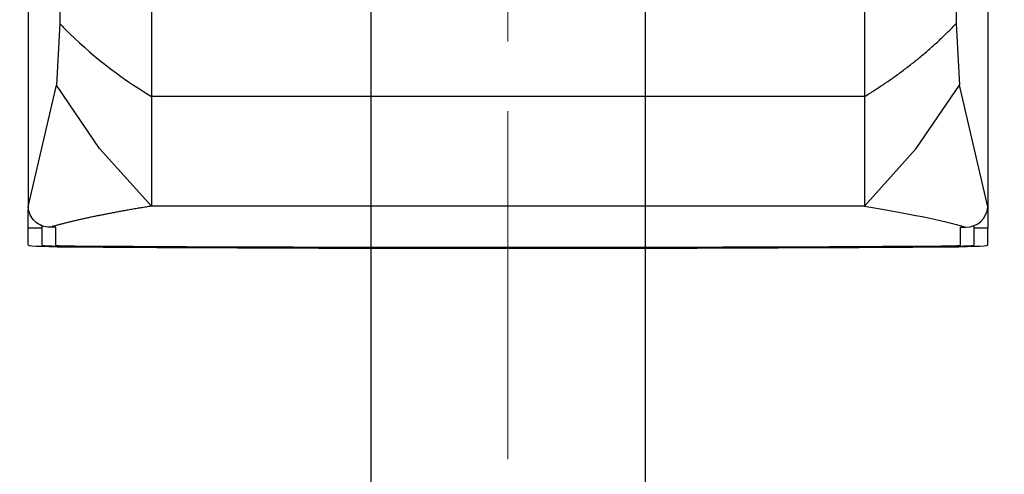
# Model space of a CAD drawing. Header units: millimetres. Extents: x 0 to 1262, y 0 to 420.
# Tile 71 of 99: x 1002 to 1038, y 141 to 157. Entities that reach past the tile are written whole.
import ezdxf

# ---------------------------------------------------------------- set-up
doc = ezdxf.new("R2010")
doc.units = ezdxf.units.MM
doc.header["$PDSIZE"] = -1
doc.linetypes.add('CENTERX2', pattern=[20.32, 12.7, -2.54, 2.54, -2.54])
doc.layers.add('SLD-0', color=7, linetype='Continuous')
doc.styles.add('SLDTEXTSTYLE0', font='TXT', dxfattribs={"width": 0.75})
doc.dimstyles.new('SLDDIMSTYLE3', dxfattribs={"dimtxt": 3.5, "dimasz": 3.2, "dimexe": 0, "dimexo": 0.0625, "dimgap": 0.875, "dimtad": 1, "dimdec": 1, "dimlfac": 3, "dimrnd": 1e-09, "dimzin": 4, "dimdsep": 46, "dimtxsty": 'SLDTEXTSTYLE0', "dimsah": 1, "dimcen": 0.09, "dimadec": 0, "dimazin": 1, "dimtfac": 1, "dimtdec": 1, "dimtofl": 0, "dimtmove": 0, "dimatfit": 3, "dimfxl": 1, "dimfrac": 2, "dimtolj": 1, "dimtzin": 12, "dimarcsym": 0})
doc.dimstyles.new('SLDDIMSTYLE8', dxfattribs={"dimtxt": 3.5, "dimasz": 3.2, "dimexe": 0, "dimexo": 0.0625, "dimgap": 0.875, "dimtad": 0, "dimtih": 1, "dimtoh": 1, "dimdec": 1, "dimlfac": 3, "dimrnd": 1e-09, "dimzin": 4, "dimdsep": 46, "dimtxsty": 'SLDTEXTSTYLE0', "dimblk1": 'NONE', "dimsah": 1, "dimcen": 0, "dimadec": 0, "dimazin": 1, "dimtfac": 1, "dimtdec": 1, "dimtmove": 0, "dimatfit": 3, "dimldrblk": 'NONE', "dimfxl": 1, "dimfrac": 2, "dimtolj": 1, "dimtzin": 12, "dimarcsym": 0})

# ---------------------------------------------------------------- blocks, each defined once
blk = doc.blocks.new('*D80')
at = {"layer": 'Defpoints', "color": 0, "transparency": 16777216}
for p in [(1014.59, 170.51), (1024.59, 170.51), (1024.59, 130.599)]:
    blk.add_point(p, dxfattribs=at)
at = {"layer": 'SLD-0', "color": 0, "lineweight": -2, "transparency": 16777216}
for p, q in [((1014.59, 170.448), (1014.59, 130.599)), ((1024.59, 170.448), (1024.59, 130.599)), ((1014.59, 130.599), (987.942, 130.599)), ((1021.39, 130.599), (1017.79, 130.599))]:
    blk.add_line(p, q, dxfattribs=at)
at = {"layer": 'SLD-0', "color": 0, "transparency": 16777216}
for points in [[(1017.79, 131.132), (1017.79, 130.066), (1014.59, 130.599)], [(1021.39, 131.132), (1021.39, 130.066), (1024.59, 130.599)]]:
    blk.add_solid(points, dxfattribs=at)
at = {"layer": 'SLD-0', "color": 0, "transparency": 16777216, "insert": (998.879, 134.974), "char_height": 3.5, "attachment_point": 2, "style": 'SLDTEXTSTYLE0'}
blk.add_mtext('\\A1;30.0 [1.18]', dxfattribs=at)
blk = doc.blocks.new('*D84')
at = {"layer": 'Defpoints', "color": 0, "transparency": 16777216}
for p in [(1018.227, 174.197), (1020.953, 171.745)]:
    blk.add_point(p, dxfattribs=at)
at = {"layer": 'SLD-0', "color": 0, "lineweight": -2, "transparency": 16777216}
for p, q in [((1018.227, 174.197), (1020.953, 171.745)), ((1036.628, 157.638), (1023.331, 169.604)), ((1039.828, 157.638), (1036.628, 157.638))]:
    blk.add_line(p, q, dxfattribs=at)
at = {"layer": 'SLD-0', "color": 0, "transparency": 16777216}
blk.add_solid([(1023.688, 170.001), (1022.974, 169.208), (1020.953, 171.745)], dxfattribs=at)
at = {"layer": 'SLD-0', "color": 0, "transparency": 16777216, "insert": (1040.703, 159.388), "char_height": 3.5, "attachment_point": 1, "style": 'SLDTEXTSTYLE0'}
blk.add_mtext('\\A1;3X∅11.0 [∅0.43]', dxfattribs=at)
blk = doc.blocks.new('_None')

msp = doc.modelspace()

# ---------------------------------------------------------------- linework, layer by layer
at = {"color": 7, "linetype": 'Continuous', "lineweight": 25}
for p, q in [((1002.089759, 340.627773), (1002.089759, 150.314287)), ((1037.089759, 340.627773), (1037.089759, 150.314287)), ((1006.589759, 336.601183), (1006.589759, 154.340877)), ((1003.243354, 333.9341), (1003.243354, 157.00796)), ((1035.936163, 333.9341), (1035.936163, 157.00796)), ((1032.589759, 202.46634), (1032.589759, 154.340877)), ((1003.243354, 157.00796), (1003.125207, 154.750487)), ((1035.936163, 157.00796), (1036.05431, 154.750487)), ((1002.089759, 150.314287), (1003.125207, 154.750487)), ((1037.089759, 150.314287), (1036.05431, 154.750487)), ((1032.589759, 154.340877), (1006.589759, 154.340877)), ((1006.589759, 154.340877), (1006.589759, 150.340877)), ((1032.589759, 154.340877), (1032.589759, 150.340877)), ((1002.089759, 150.314287), (1002.089759, 150.204773)), ((1002.089759, 149.538512), (1002.089759, 150.204773)), ((1032.589759, 150.340877), (1006.589759, 150.340877)), ((1037.089759, 150.314287), (1037.089759, 150.204773)), ((1037.089759, 150.204773), (1037.089759, 149.538512)), ((1002.589759, 149.538512), (1002.089759, 149.538512)), ((1002.089759, 148.923652), (1002.089759, 149.538512)), ((1002.589759, 149.620673), (1002.589759, 149.538512)), ((1002.589759, 149.538512), (1002.589759, 148.923652)), ((1003.088388, 149.570793), (1002.888661, 149.571158)), ((1003.088388, 149.570793), (1003.088388, 148.92293)), ((1036.091129, 149.570793), (1036.290856, 149.571158)), ((1036.091129, 148.92293), (1036.091129, 149.570793)), ((1036.589759, 149.538512), (1036.589759, 149.624059)), ((1037.089759, 149.538512), (1036.589759, 149.538512)), ((1036.589759, 148.923652), (1036.589759, 149.538512)), ((1037.089759, 148.923652), (1037.089759, 149.538512)), ((1003.935267, 148.886012), (1003.935267, 148.867996)), ((1035.24425, 148.886012), (1035.24425, 148.867996))]:
    msp.add_line(p, q, dxfattribs=at)
at = {"color": 7, "linetype": 'Continuous', "lineweight": 25, "flags": 128}
for points in [[(1006.589759, 150.340877), (1004.696745, 152.445343), (1003.125207, 154.750487)], [(1032.589759, 150.340877), (1034.482772, 152.445343), (1036.05431, 154.750487)]]:
    msp.add_lwpolyline(points, dxfattribs=at)
at = {"color": 7, "linetype": 'Continuous', "lineweight": 25}
msp.add_arc((1036.288967, 150.374184), 0.803028, 270.1347956, 355.7223616, dxfattribs=at)
for centre, major_axis, ratio, start_param, end_param in [((1019.656317, 163.945751), (19.416667, 0), 0.66876192, 3.72421173, 3.974191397), ((1004.206425, 148.923652), (2.116667, 0), 0.034920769, 3.141592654, 4.543865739), ((1004.206425, 148.923652), (1.616667, 0), 0.034920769, 3.141592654, 4.543865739), ((1004.171722, 148.92293), (1.083333, 0), 0.034920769, 3.141592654, 4.542609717), ((1019.589759, 152.081096), (93.833333, 0), 0.034920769, 4.543865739, 4.880912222), ((1019.589759, 152.081096), (93.333333, 0), 0.034920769, 4.543865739, 4.880912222), ((1019.589759, 152.063635), (92.333333, 0), 0.034920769, 4.542609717, 4.882168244), ((1035.007796, 148.92293), (1.083333, 0), 0.034920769, 4.882168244, 6.283185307), ((1034.973092, 148.923652), (1.616667, 0), 0.034920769, 4.880912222, 6.283185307), ((1034.973092, 148.923652), (2.116667, 0), 0.034920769, 4.880912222, 6.283185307)]:
    msp.add_ellipse(centre, major_axis=major_axis, ratio=ratio, start_param=start_param, end_param=end_param, dxfattribs=at)
for points, knots in [([(1003.243354, 157.00796), (1003.276318, 156.973264), (1003.342037, 156.904094), (1003.409367, 156.835404), (1003.442925, 156.801168)], [0, 0, 0, 0, 0.501590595, 1, 1, 1, 1]), ([(1032.589759, 154.340877), (1032.650688, 154.378227), (1032.773037, 154.453228), (1032.953985, 154.56785), (1033.133904, 154.684589), (1033.312488, 154.803567), (1033.489733, 154.924752), (1033.665552, 155.048151), (1033.83988, 155.173764), (1034.012645, 155.301591), (1034.183776, 155.431631), (1034.3532, 155.563884), (1034.520843, 155.698351), (1034.686633, 155.835031), (1034.850494, 155.973925), (1035.012351, 156.115032), (1035.17213, 156.258352), (1035.329748, 156.403888), (1035.48515, 156.551631), (1035.638174, 156.701608), (1035.789064, 156.853723), (1035.88701, 156.956422), (1035.936163, 157.00796)], [0, 0, 0, 0, 0.046388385, 0.093150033, 0.140286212, 0.187798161, 0.235687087, 0.283954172, 0.332600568, 0.381627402, 0.431035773, 0.480826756, 0.531001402, 0.581560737, 0.632505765, 0.683837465, 0.735556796, 0.787664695, 0.840162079, 0.893049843, 0.946328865, 1, 1, 1, 1]), ([(1006.589759, 150.340877), (1006.524509, 150.330268), (1006.394022, 150.309052), (1006.202761, 150.277197), (1006.014795, 150.245322), (1005.830445, 150.213427), (1005.649623, 150.181511), (1005.472354, 150.149574), (1005.29863, 150.117617), (1005.128454, 150.085638), (1004.961825, 150.053639), (1004.798744, 150.021619), (1004.639209, 149.989578), (1004.483222, 149.957517), (1004.330782, 149.925435), (1004.181889, 149.893332), (1004.036544, 149.861208), (1003.894746, 149.829063), (1003.756495, 149.796898), (1003.621791, 149.764712), (1003.490633, 149.732505), (1003.363028, 149.700277), (1003.238951, 149.668029), (1003.118491, 149.635759), (1003.001321, 149.60347), (1002.926216, 149.581929), (1002.888661, 149.571158)], [0, 0, 0, 0, 0.041692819, 0.083378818, 0.125058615, 0.166732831, 0.208402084, 0.250066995, 0.291728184, 0.33338627, 0.375041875, 0.416695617, 0.458348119, 0.5, 0.541651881, 0.583304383, 0.624958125, 0.66661373, 0.708271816, 0.749933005, 0.791597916, 0.833267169, 0.874941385, 0.916621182, 0.958307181, 1, 1, 1, 1])]:
    msp.add_open_spline(points, degree=3, knots=knots, dxfattribs=at)
for points in [[(1002.888661, 149.571158), (1002.78876, 149.571341), (1002.588952, 149.609132), (1002.331255, 149.77245), (1002.149655, 150.017771), (1002.097294, 150.214534), (1002.089759, 150.314287)], [(1032.589759, 150.340877), (1034.164798, 150.086167), (1035.397226, 149.829859), (1036.290856, 149.571158)]]:
    msp.add_open_spline(points, degree=3, dxfattribs=at)
at = {"layer": 'SLD-0', "color": 250, "linetype": 'CENTERX2', "lineweight": 18}
msp.add_line((1019.589759, 141.110003), (1019.589759, 347.95359), dxfattribs=at)

# ---------------------------------------------------------------- dimensions: what is measured, and where the dimension line sits
at = {"layer": 'SLD-0', "color": 250}
dim = msp.add_diameter_dim_2p(p1=(1018.226988, 174.197393), p2=(1020.952529, 171.744667), text='3X<>', dimstyle='SLDDIMSTYLE8', dxfattribs=at)
dim.commit()
dim.dimension.update_dxf_attribs({"geometry": '*D84', "text_midpoint": (1056.015699, 157.638065), "dimtype": 163})
dim = msp.add_linear_dim(base=(1024.589759, 130.599006), p1=(1014.589759, 170.510001), p2=(1024.589759, 170.510001), dimstyle='SLDDIMSTYLE3', dxfattribs=at)
dim.commit()
dim.dimension.update_dxf_attribs({"geometry": '*D80', "text_midpoint": (998.879051, 130.599006), "dimtype": 160})

doc.saveas('drawing.dxf')
